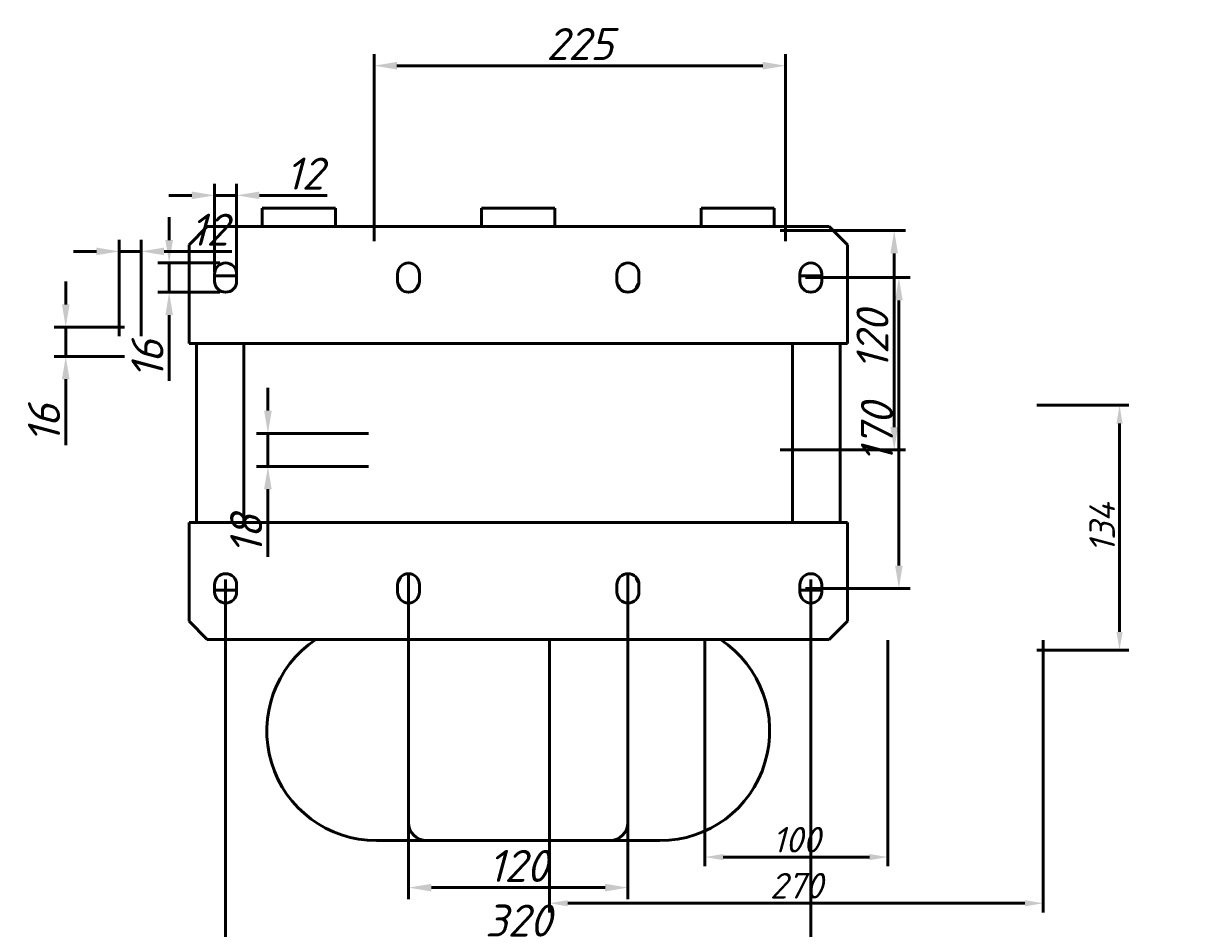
# Model space of a CAD drawing. Header units: millimetres. Extents: x 458 to 1733, y -651 to 692.
# Tile 3 of 4: x 458 to 1096, y 197 to 692. Entities that reach past the tile are written whole.
import ezdxf

# ---------------------------------------------------------------- set-up
doc = ezdxf.new("R2010")
doc.units = ezdxf.units.MM
doc.layers.get('Defpoints').update_dxf_attribs({"lineweight": 25})
doc.layers.add('Осн_СБ', color=7, linetype='Continuous', lineweight=50)
doc.styles.add('ГОСТ', font='isocpeui.ttf')
doc.dimstyles.new('ISO-25', dxfattribs={"dimtxt": 3.5, "dimasz": 2.5, "dimexe": 1.25, "dimexo": 0.625, "dimtad": 1, "dimdec": 0, "dimtxsty": 'ГОСТ', "dimcen": 2.5, "dimclrd": 256, "dimclre": 256, "dimclrt": 256, "dimadec": 0, "dimazin": 0, "dimtfac": 1, "dimtdec": 0, "dimtmove": 0, "dimatfit": 3, "dimfxl": 1, "dimlwd": -1, "dimlwe": -1, "dimarcsym": 0})

# ---------------------------------------------------------------- blocks, each defined once
blk = doc.blocks.new('*D284')
at = {"layer": 'Defpoints', "color": 0, "transparency": 16777216}
for p in [(522.77, 567.24), (510.77, 517.76), (522.77, 517.76), (1574.84, 453.13), (1726.6, 453.13), (1471.84, 133.13), (622.63, 76.54), (902.63, 76.54), (902.63, -156.05)]:
    blk.add_point(p, dxfattribs=at)
at = {"layer": 'Осн_СБ', "transparency": 16777216}
for p, q in [((498.27, 567.24), (485.77, 567.24)), ((510.77, 520.89), (510.77, 573.49)), ((510.77, 567.24), (522.77, 567.24)), ((522.77, 520.89), (522.77, 573.49)), ((535.27, 567.24), (572.27, 567.24)), ((1577.96, 453.13), (1732.85, 453.13)), ((1726.6, 145.63), (1726.6, 440.63)), ((1474.96, 133.13), (1732.85, 133.13)), ((622.63, 73.42), (622.63, -162.3)), ((902.63, 73.42), (902.63, -162.3)), ((635.13, -156.05), (890.13, -156.05))]:
    blk.add_line(p, q, dxfattribs=at)
for points in [[(498.27, 569.32), (498.27, 565.15), (510.77, 567.24)], [(535.27, 569.32), (535.27, 565.15), (522.77, 567.24)], [(1724.52, 440.63), (1728.69, 440.63), (1726.6, 453.13)], [(1724.52, 145.63), (1728.69, 145.63), (1726.6, 133.13)], [(635.13, -153.97), (635.13, -158.14), (622.63, -156.05)], [(890.13, -153.97), (890.13, -158.14), (902.63, -156.05)]]:
    blk.add_solid(points, dxfattribs=at)
at = {"layer": 'Осн_СБ', "transparency": 16777216, "char_height": 17.5, "attachment_point": 5, "style": 'ГОСТ'}
for s, insert in [('12', (560.02, 579.11)), ('280Max', (762.63, -144.18))]:
    blk.add_mtext(s, dxfattribs=dict(at, insert=insert))
at = {"layer": 'Осн_СБ', "transparency": 16777216, "insert": (1714.73, 293.13), "char_height": 17.5, "attachment_point": 5, "rotation": 90, "style": 'ГОСТ'}
blk.add_mtext('320', dxfattribs=at)
blk = doc.blocks.new('*D285')
at = {"layer": 'Defpoints', "color": 0, "transparency": 16777216}
for p in [(516.77, 525.76), (481.52, 509.76), (516.77, 509.76), (762.63, 99.04), (936.11, 99.04), (762.63, -120.96), (728.95, -304.69), (942.99, -304.69), (728.95, -650.69)]:
    blk.add_point(p, dxfattribs=at)
at = {"layer": 'Осн_СБ', "transparency": 16777216}
for p, q in [((481.52, 538.26), (481.52, 550.76)), ((513.65, 525.76), (475.27, 525.76)), ((481.52, 525.76), (481.52, 509.76)), ((513.65, 509.76), (475.27, 509.76)), ((481.52, 497.26), (481.52, 461.3)), ((765.76, 99.04), (942.36, 99.04)), ((936.11, -108.46), (936.11, 86.54)), ((765.76, -120.96), (942.36, -120.96)), ((732.07, -304.69), (949.24, -304.69)), ((942.99, -638.19), (942.99, -317.19)), ((732.07, -650.69), (949.24, -650.69))]:
    blk.add_line(p, q, dxfattribs=at)
for points in [[(479.44, 538.26), (483.61, 538.26), (481.52, 525.76)], [(479.44, 497.26), (483.61, 497.26), (481.52, 509.76)], [(934.03, 86.54), (938.2, 86.54), (936.11, 99.04)], [(934.03, -108.46), (938.2, -108.46), (936.11, -120.96)], [(940.9, -317.19), (945.07, -317.19), (942.99, -304.69)], [(940.9, -638.19), (945.07, -638.19), (942.99, -650.69)]]:
    blk.add_solid(points, dxfattribs=at)
at = {"layer": 'Осн_СБ', "transparency": 16777216, "char_height": 17.5, "attachment_point": 5, "rotation": 90, "style": 'ГОСТ'}
for s, insert in [('16', (469.65, 473.03)), ('220Max', (924.24, -10.96)), ('346', (931.11, -477.69))]:
    blk.add_mtext(s, dxfattribs=dict(at, insert=insert))
blk = doc.blocks.new('*D286')
at = {"layer": 'Defpoints', "color": 0, "transparency": 16777216}
for p in [(1552.75, 426.35), (1660.43, 426.35), (1492.25, 61.35), (548.95, -178.5), (908.95, -178.5), (860.63, -223.88), (908.95, -223.18), (664.63, -316.34), (860.63, -316.34)]:
    blk.add_point(p, dxfattribs=at)
at = {"layer": 'Осн_СБ', "transparency": 16777216}
for p, q in [((1555.25, 426.35), (1665.43, 426.35)), ((1660.43, 71.35), (1660.43, 416.35)), ((1494.75, 61.35), (1665.43, 61.35)), ((548.95, -181.63), (548.95, -229.43)), ((908.95, -181.63), (908.95, -229.43)), ((664.63, -313.22), (664.63, -217.63)), ((860.63, -313.22), (860.63, -217.63)), ((561.45, -223.18), (896.45, -223.18)), ((677.13, -223.88), (848.13, -223.88))]:
    blk.add_line(p, q, dxfattribs=at)
for points in [[(1658.76, 416.35), (1662.09, 416.35), (1660.43, 426.35)], [(1658.76, 71.35), (1662.09, 71.35), (1660.43, 61.35)], [(561.45, -221.1), (561.45, -225.26), (548.95, -223.18)], [(677.13, -221.8), (677.13, -225.97), (664.63, -223.88)], [(848.13, -221.8), (848.13, -225.97), (860.63, -223.88)], [(896.45, -221.1), (896.45, -225.26), (908.95, -223.18)]]:
    blk.add_solid(points, dxfattribs=at)
at = {"layer": 'Осн_СБ', "transparency": 16777216, "insert": (1650.93, 243.85), "char_height": 14, "attachment_point": 5, "rotation": 90, "style": 'ГОСТ'}
blk.add_mtext('365', dxfattribs=at)
at = {"layer": 'Осн_СБ', "transparency": 16777216, "char_height": 17.5, "attachment_point": 5, "style": 'ГОСТ'}
for s, insert in [('360', (728.95, -211.3)), ('196', (762.63, -212.01))]:
    blk.add_mtext(s, dxfattribs=dict(at, insert=insert))
blk = doc.blocks.new('*D287')
at = {"layer": 'Defpoints', "color": 0, "transparency": 16777216}
for p in [(668.95, 390.91), (788.95, 390.91), (788.95, 219.22), (881.03, -277.9), (1067.06, -277.9), (855.13, -308.34), (866.13, -308.34), (866.13, -369.46), (881.03, -514.9)]:
    blk.add_point(p, dxfattribs=at)
at = {"layer": 'Осн_СБ', "transparency": 16777216}
for p, q in [((668.95, 387.79), (668.95, 212.97)), ((788.95, 387.79), (788.95, 212.97)), ((681.45, 219.22), (776.45, 219.22)), ((883.53, -277.9), (1072.06, -277.9)), ((1067.06, -504.9), (1067.06, -287.9)), ((855.13, -311.47), (855.13, -375.71)), ((866.13, -311.47), (866.13, -375.71)), ((842.63, -369.46), (830.13, -369.46)), ((855.13, -369.46), (866.13, -369.46)), ((878.63, -369.46), (912.79, -369.46)), ((883.53, -514.9), (1072.06, -514.9))]:
    blk.add_line(p, q, dxfattribs=at)
for points in [[(681.45, 221.31), (681.45, 217.14), (668.95, 219.22)], [(776.45, 221.31), (776.45, 217.14), (788.95, 219.22)], [(1065.4, -287.9), (1068.73, -287.9), (1067.06, -277.9)], [(842.63, -367.38), (842.63, -371.54), (855.13, -369.46)], [(878.63, -367.38), (878.63, -371.54), (866.13, -369.46)], [(1065.4, -504.9), (1068.73, -504.9), (1067.06, -514.9)]]:
    blk.add_solid(points, dxfattribs=at)
at = {"layer": 'Осн_СБ', "transparency": 16777216, "char_height": 17.5, "attachment_point": 5, "style": 'ГОСТ'}
for s, insert in [('120', (728.95, 231.1)), ('11', (901.96, -357.59))]:
    blk.add_mtext(s, dxfattribs=dict(at, insert=insert))
at = {"layer": 'Осн_СБ', "transparency": 16777216, "insert": (1057.47, -396.4), "char_height": 14, "attachment_point": 5, "rotation": 90, "style": 'ГОСТ'}
blk.add_mtext('237', dxfattribs=at)
blk = doc.blocks.new('*D288')
at = {"layer": 'Defpoints', "color": 0, "transparency": 16777216}
for p in [(568.95, 390.91), (888.95, 390.91), (888.95, 189.32), (731.03, -176.43), (1031.03, -176.43), (1031.03, -216.04), (860.63, -300.34), (860.63, -316.34), (904.9, -316.34)]:
    blk.add_point(p, dxfattribs=at)
at = {"layer": 'Осн_СБ', "transparency": 16777216}
for p, q in [((568.95, 387.79), (568.95, 183.07)), ((888.95, 387.79), (888.95, 183.07)), ((581.45, 189.32), (876.45, 189.32)), ((731.03, -178.93), (731.03, -221.04)), ((1031.03, -178.93), (1031.03, -221.04)), ((741.03, -216.04), (1021.03, -216.04)), ((904.9, -287.84), (904.9, -251.89)), ((863.76, -300.34), (911.15, -300.34)), ((904.9, -316.34), (904.9, -300.34)), ((863.76, -316.34), (911.15, -316.34)), ((904.9, -328.84), (904.9, -341.34))]:
    blk.add_line(p, q, dxfattribs=at)
for points in [[(581.45, 191.41), (581.45, 187.24), (568.95, 189.32)], [(876.45, 191.41), (876.45, 187.24), (888.95, 189.32)], [(741.03, -214.38), (741.03, -217.71), (731.03, -216.04)], [(1021.03, -214.38), (1021.03, -217.71), (1031.03, -216.04)], [(902.81, -287.84), (906.98, -287.84), (904.9, -300.34)], [(902.81, -328.84), (906.98, -328.84), (904.9, -316.34)]]:
    blk.add_solid(points, dxfattribs=at)
at = {"layer": 'Осн_СБ', "transparency": 16777216, "attachment_point": 5, "style": 'ГОСТ'}
for s, insert, char_height in [('320', (728.95, 201.2), 17.5), ('300', (881.03, -206.54), 14)]:
    blk.add_mtext(s, dxfattribs=dict(at, insert=insert, char_height=char_height))
at = {"layer": 'Осн_СБ', "transparency": 16777216, "insert": (893.02, -263.62), "char_height": 17.5, "attachment_point": 5, "rotation": 90, "style": 'ГОСТ'}
blk.add_mtext('16', dxfattribs=at)
blk = doc.blocks.new('*D289')
at = {"layer": 'Defpoints', "color": 0, "transparency": 16777216}
for p in [(869.13, 578.65), (882.95, 552.91), (869.13, 458.65), (934.54, 458.65), (882.95, 382.91), (937.12, 382.91), (831.03, 357.06), (931.03, 357.06), (931.03, 235.93)]:
    blk.add_point(p, dxfattribs=at)
at = {"layer": 'Осн_СБ', "transparency": 16777216}
for p, q in [((872.26, 578.65), (940.79, 578.65)), ((934.54, 566.15), (934.54, 471.15)), ((886.07, 552.91), (943.37, 552.91)), ((937.12, 540.41), (937.12, 395.41)), ((872.26, 458.65), (940.79, 458.65)), ((886.07, 382.91), (943.37, 382.91)), ((831.03, 354.56), (831.03, 230.93)), ((931.03, 354.56), (931.03, 230.93)), ((841.03, 235.93), (921.03, 235.93))]:
    blk.add_line(p, q, dxfattribs=at)
for points in [[(932.46, 566.15), (936.62, 566.15), (934.54, 578.65)], [(935.04, 540.41), (939.2, 540.41), (937.12, 552.91)], [(932.46, 471.15), (936.62, 471.15), (934.54, 458.65)], [(935.04, 395.41), (939.2, 395.41), (937.12, 382.91)], [(841.03, 237.59), (841.03, 234.26), (831.03, 235.93)], [(921.03, 237.59), (921.03, 234.26), (931.03, 235.93)]]:
    blk.add_solid(points, dxfattribs=at)
at = {"layer": 'Осн_СБ', "transparency": 16777216, "char_height": 17.5, "attachment_point": 5, "rotation": 90, "style": 'ГОСТ'}
for s, insert in [('120', (922.66, 518.65)), ('170', (925.13, 467.91))]:
    blk.add_mtext(s, dxfattribs=dict(at, insert=insert))
at = {"layer": 'Осн_СБ', "transparency": 16777216, "insert": (881.03, 245.43), "char_height": 14, "attachment_point": 5, "style": 'ГОСТ'}
blk.add_mtext('100', dxfattribs=at)
blk = doc.blocks.new('*D290')
at = {"layer": 'Defpoints', "color": 0, "transparency": 16777216}
for p in [(875.13, 668.8), (574.95, 597.9), (650.13, 569.65), (875.13, 569.65), (562.95, 552.91), (574.95, 552.91), (746.03, 357.06), (1016.03, 357.06), (1016.03, 210.66)]:
    blk.add_point(p, dxfattribs=at)
at = {"layer": 'Осн_СБ', "transparency": 16777216}
for p, q in [((650.13, 572.77), (650.13, 675.05)), ((875.13, 572.77), (875.13, 675.05)), ((662.63, 668.8), (862.63, 668.8)), ((562.95, 556.04), (562.95, 604.15)), ((574.95, 556.04), (574.95, 604.15)), ((550.45, 597.9), (537.95, 597.9)), ((562.95, 597.9), (574.95, 597.9)), ((587.45, 597.9), (624.44, 597.9)), ((746.03, 354.56), (746.03, 205.66)), ((1016.03, 354.56), (1016.03, 205.66)), ((756.03, 210.66), (1006.03, 210.66))]:
    blk.add_line(p, q, dxfattribs=at)
for points in [[(662.63, 670.88), (662.63, 666.71), (650.13, 668.8)], [(862.63, 670.88), (862.63, 666.71), (875.13, 668.8)], [(550.45, 599.98), (550.45, 595.81), (562.95, 597.9)], [(587.45, 599.98), (587.45, 595.81), (574.95, 597.9)], [(756.03, 212.33), (756.03, 208.99), (746.03, 210.66)], [(1006.03, 212.33), (1006.03, 208.99), (1016.03, 210.66)]]:
    blk.add_solid(points, dxfattribs=at)
at = {"layer": 'Осн_СБ', "transparency": 16777216, "attachment_point": 5, "style": 'ГОСТ'}
for s, insert, char_height in [('225', (762.63, 680.67), 17.5), ('12', (612.19, 609.77), 17.5), ('270', (881.03, 220.25), 14)]:
    blk.add_mtext(s, dxfattribs=dict(at, insert=insert, char_height=char_height))
blk = doc.blocks.new('*D291')
at = {"layer": 'Defpoints', "color": 0, "transparency": 16777216}
for p in [(568.95, 560.91), (538.08, 544.91), (568.95, 544.91), (1010.03, 483.06), (650.13, 467.65), (592.08, 449.65), (650.13, 449.65), (1010.03, 349.06), (1057.77, 349.06)]:
    blk.add_point(p, dxfattribs=at)
at = {"layer": 'Осн_СБ', "transparency": 16777216}
for p, q in [((538.08, 573.41), (538.08, 585.91)), ((565.82, 560.91), (531.83, 560.91)), ((538.08, 560.91), (538.08, 544.91)), ((565.82, 544.91), (531.83, 544.91)), ((538.08, 532.41), (538.08, 496.45)), ((592.08, 480.15), (592.08, 492.65)), ((1012.53, 483.06), (1062.77, 483.06)), ((1057.77, 473.06), (1057.77, 359.06)), ((647.01, 467.65), (585.83, 467.65)), ((592.08, 467.65), (592.08, 449.65)), ((647.01, 449.65), (585.83, 449.65)), ((592.08, 437.15), (592.08, 400.16)), ((1012.53, 349.06), (1062.77, 349.06))]:
    blk.add_line(p, q, dxfattribs=at)
for points in [[(536, 573.41), (540.16, 573.41), (538.08, 560.91)], [(536, 532.41), (540.16, 532.41), (538.08, 544.91)], [(589.99, 480.15), (594.16, 480.15), (592.08, 467.65)], [(1056.1, 473.06), (1059.44, 473.06), (1057.77, 483.06)], [(589.99, 437.15), (594.16, 437.15), (592.08, 449.65)], [(1056.1, 359.06), (1059.44, 359.06), (1057.77, 349.06)]]:
    blk.add_solid(points, dxfattribs=at)
at = {"layer": 'Осн_СБ', "transparency": 16777216, "attachment_point": 5, "rotation": 90, "style": 'ГОСТ'}
for s, insert, char_height in [('16', (526.21, 508.18), 17.5), ('134', (1048.27, 416.06), 14), ('18', (580.2, 412.4), 17.5)]:
    blk.add_mtext(s, dxfattribs=dict(at, insert=insert, char_height=char_height))

msp = doc.modelspace()

# ---------------------------------------------------------------- linework, layer by layer
at = {"layer": 'Осн_СБ'}
for p, q in [((628.95, 590.91), (588.95, 590.91)), ((588.95, 590.91), (588.95, 580.91)), ((628.95, 580.91), (628.95, 590.91)), ((708.95, 590.91), (708.95, 580.91)), ((748.95, 590.91), (708.95, 590.91)), ((748.95, 580.91), (748.95, 590.91)), ((828.95, 590.91), (828.95, 580.91)), ((868.95, 590.91), (828.95, 590.91)), ((868.95, 580.91), (868.95, 590.91)), ((548.95, 570.91), (558.95, 580.91)), ((558.95, 580.91), (898.95, 580.91)), ((898.95, 580.91), (908.95, 570.91)), ((548.95, 516.91), (548.95, 570.91)), ((908.95, 570.91), (908.95, 516.91)), ((562.95, 550.91), (562.95, 554.91)), ((574.95, 554.91), (574.95, 550.91)), ((662.95, 550.91), (662.95, 554.91)), ((674.95, 554.91), (674.95, 550.91)), ((782.95, 550.91), (782.95, 554.91)), ((794.95, 554.91), (794.95, 550.91)), ((882.95, 550.91), (882.95, 554.91)), ((894.95, 554.91), (894.95, 550.91)), ((562.95, 553.91), (574.95, 553.91)), ((882.95, 553.91), (894.95, 553.91)), ((548.95, 516.91), (908.95, 516.91)), ((552.95, 418.91), (552.95, 516.91)), ((578.95, 516.91), (578.95, 418.91)), ((878.95, 418.91), (878.95, 516.91)), ((904.95, 516.91), (904.95, 418.91)), ((548.95, 418.91), (908.95, 418.91)), ((548.95, 364.91), (548.95, 418.91)), ((908.95, 418.91), (908.95, 364.91)), ((668.95, 374.91), (668.95, 390.91)), ((788.95, 390.91), (788.95, 374.91)), ((562.95, 380.91), (562.95, 384.91)), ((574.95, 384.91), (574.95, 380.91)), ((662.95, 380.91), (662.95, 384.91)), ((674.95, 384.91), (674.95, 380.91)), ((782.95, 380.91), (782.95, 384.91)), ((794.95, 384.91), (794.95, 380.91)), ((882.95, 380.91), (882.95, 384.91)), ((894.95, 384.91), (894.95, 380.91)), ((574.95, 381.91), (562.95, 381.91)), ((894.95, 381.91), (882.95, 381.91)), ((558.95, 354.91), (548.95, 364.91)), ((908.95, 364.91), (898.95, 354.91)), ((558.95, 354.91), (898.95, 354.91)), ((668.95, 254.91), (668.95, 354.91)), ((788.95, 354.91), (788.95, 254.91)), ((678.95, 244.91), (651.45, 244.91)), ((678.95, 244.91), (778.95, 244.91)), ((806.45, 244.91), (778.95, 244.91))]:
    msp.add_line(p, q, dxfattribs=at)
for centre, radius, start, end in [((568.95, 554.91), 6, 0, 180), ((668.95, 554.91), 6, 0, 180), ((788.95, 554.91), 6, 0, 180), ((888.95, 554.91), 6, 0, 180), ((568.95, 550.91), 6, 180, 0), ((668.95, 550.91), 6, 180, 0), ((654.95, 543.91), 10, 17.33929, 35.79081), ((682.95, 543.91), 10, 144.20919, 162.66071), ((788.95, 550.91), 6, 180, 0), ((774.95, 543.91), 10, 17.33929, 35.79081), ((802.95, 543.91), 10, 144.20919, 162.66071), ((888.95, 550.91), 6, 180, 0), ((568.95, 384.91), 6, 0, 180), ((668.95, 384.91), 6, 0, 180), ((654.95, 391.91), 10, 324.20919, 342.66071), ((788.95, 384.91), 6, 0, 180), ((802.95, 391.91), 10, 197.33929, 215.79081), ((888.95, 384.91), 6, 0, 180), ((568.95, 380.91), 6, 180, 0), ((668.95, 380.91), 6, 180, 0), ((788.95, 380.91), 6, 180, 0), ((888.95, 380.91), 6, 180, 0), ((651.45, 304.91), 60, 123.55731, 270), ((806.45, 304.91), 60, 270, 56.44269), ((678.95, 254.91), 10, 180, 270), ((778.95, 254.91), 10, 270, 0)]:
    msp.add_arc(centre, radius, start, end, dxfattribs=at)

# ---------------------------------------------------------------- dimensions: what is measured, and where the dimension line sits
for base, p1, p2, picture, middle in [((574.95, 597.9), (562.95, 552.91), (574.95, 552.91), '*D290', (612.19, 609.77)), ((908.95, -223.18), (548.95, -178.5), (908.95, -178.5), '*D286', (728.95, -211.3)), ((888.95, 189.32), (568.95, 390.91), (888.95, 390.91), '*D288', (728.95, 201.2)), ((788.95, 219.22), (668.95, 390.91), (788.95, 390.91), '*D287', (728.95, 231.1))]:
    dim = msp.add_linear_dim(base=base, p1=p1, p2=p2, dimstyle='ISO-25', dxfattribs=at)
    dim.commit()
    dim.dimension.update_dxf_attribs({"geometry": picture, "text_midpoint": middle})
for base, p1, p2, picture, middle in [((1726.6, 453.13), (1471.84, 133.13), (1574.84, 453.13), '*D284', (1714.73, 293.13)), ((538.08, 544.91), (568.95, 560.91), (568.95, 544.91), '*D291', (526.21, 508.18)), ((937.12, 382.91), (882.95, 552.91), (882.95, 382.91), '*D289', (925.13, 467.91)), ((942.99, -304.69), (728.95, -650.69), (728.95, -304.69), '*D285', (931.11, -477.69))]:
    dim = msp.add_linear_dim(base=base, p1=p1, p2=p2, angle=90, dimstyle='ISO-25', dxfattribs=at)
    dim.commit()
    dim.dimension.update_dxf_attribs({"geometry": picture, "text_midpoint": middle})

doc.saveas('drawing.dxf')
